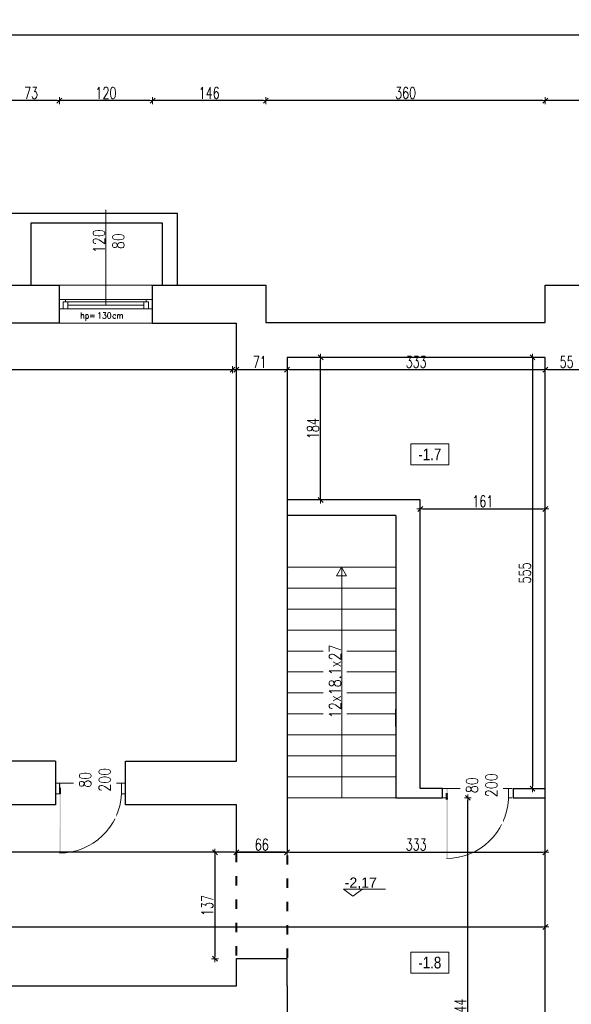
# Model space of a CAD drawing. Header units: millimetres. Extents: x 0 to 111311, y -48878 to -25280.
# Tile 54 of 244: x 69935 to 70646, y -31387 to -30120. Entities that reach past the tile are written whole.
import ezdxf

# ---------------------------------------------------------------- set-up
doc = ezdxf.new("R2010")
doc.units = ezdxf.units.MM
doc.linetypes.add('ACAD_ISO03W100', pattern=[30, 12, -18])
doc.linetypes.add('STRICHPUNKT', pattern=[0.5, 0.35, -0.05, 0.05, -0.05])
doc.layers.get('Defpoints').update_dxf_attribs({"color": 30})
for name, color, linetype, lineweight in [('J 0.15', 40, 'Continuous', 15), ('J opisy', 7, 'Continuous', 9), ('J stolarka_okna', 144, 'Continuous', 0), ('J wymiary', 1, 'Continuous', 9), ('MM', 6, 'Continuous', 40), ('OPIS', 7, 'Continuous', 5), ('schody', 62, 'Continuous', 20), ('sciany', 252, 'Continuous', 30)]:
    doc.layers.add(name, color=color, linetype=linetype, lineweight=lineweight)
doc.styles.add('ADESK2', font='simplex', dxfattribs={"width": 0.7})
doc.styles.add('MtXpl_simplex_shx', font='simplex.shx')
doc.styles.get("Standard").update_dxf_attribs({"font": 'arial.ttf'})
doc.dimstyles.new('1-100', dxfattribs={"dimscale": 1.5, "dimtxt": 10, "dimasz": 2, "dimexe": 1, "dimexo": 1, "dimgap": 1.5, "dimtad": 1, "dimdec": 0, "dimrnd": 0.5, "dimdsep": 46, "dimtxsty": 'ADESK2', "dimblk": 'wymiar', "dimcen": -1, "dimdle": 5, "dimse1": 1, "dimse2": 1, "dimclrd": 256, "dimclre": 256, "dimclrt": 256, "dimadec": 0, "dimazin": 0, "dimtfac": 1, "dimtdec": 0, "dimtix": 1, "dimtmove": 0, "dimatfit": 3, "dimfxl": 20, "dimfxlon": 1, "dimtolj": 1, "dimtzin": 0, "dimarcsym": 0})

# ---------------------------------------------------------------- blocks, each defined once
blk = doc.blocks.new('wymiar')
for p, q in [((1.5, 0), (-1.5, 0)), ((1.06, 1.06), (-1.06, -1.06)), ((0, 1.5), (0, -1.5))]:
    blk.add_line(p, q)
blk = doc.blocks.new('*D1636')
at = {"layer": 'Defpoints', "color": 0, "ltscale": 4}
for p in [(91955.5, -30760.6), (0, -30978.1), (91914.8, -30978.1)]:
    blk.add_point(p, dxfattribs=at)
at = {"layer": 'J wymiary', "lineweight": -2}
blk.add_line((91914.8, -30763.6), (91914.8, -30975.1), dxfattribs=at)
at = {"layer": 'J wymiary', "lineweight": -2, "ltscale": 4, "xscale": 3, "yscale": 3, "zscale": 3}
for p, rotation in [((91914.8, -30760.6), 90), ((91914.8, -30978.1), 270)]:
    blk.add_blockref('wymiar', p, dxfattribs=dict(at, rotation=rotation))
at = {"layer": 'J wymiary', "ltscale": 4, "insert": (91905.1, -30869.4), "char_height": 15, "attachment_point": 5, "rotation": 90, "style": 'ADESK2'}
blk.add_mtext('\\A1;218', dxfattribs=at)
blk = doc.blocks.new('*D3031')
at = {"layer": 'Defpoints', "color": 0, "ltscale": 4}
for p in [(69364.6, -30570), (70214.6, -30570), (70214.6, -30570)]:
    blk.add_point(p, dxfattribs=at)
at = {"layer": 'J wymiary', "lineweight": -2}
blk.add_line((69367.6, -30570), (70211.6, -30570), dxfattribs=at)
at = {"layer": 'J wymiary', "lineweight": -2, "ltscale": 4, "xscale": 3, "yscale": 3, "zscale": 3, "rotation": 180}
blk.add_blockref('wymiar', (69364.6, -30570), dxfattribs=at)
at = {"layer": 'J wymiary', "lineweight": -2, "ltscale": 4, "xscale": 3, "yscale": 3, "zscale": 3}
blk.add_blockref('wymiar', (70214.6, -30570), dxfattribs=at)
at = {"layer": 'J wymiary', "ltscale": 4, "insert": (69789.6, -30560.3), "char_height": 15, "attachment_point": 5, "style": 'ADESK2'}
blk.add_mtext('\\A1;850', dxfattribs=at)
blk = doc.blocks.new('*D3032')
at = {"layer": 'Defpoints', "color": 0, "ltscale": 4}
for p in [(70209.6, -30567.2), (70280, -30561.9), (70280, -30570)]:
    blk.add_point(p, dxfattribs=at)
at = {"layer": 'J wymiary', "lineweight": -2}
blk.add_line((70212.6, -30570), (70277, -30570), dxfattribs=at)
at = {"layer": 'J wymiary', "lineweight": -2, "ltscale": 4, "xscale": 3, "yscale": 3, "zscale": 3, "rotation": 180}
blk.add_blockref('wymiar', (70209.6, -30570), dxfattribs=at)
at = {"layer": 'J wymiary', "lineweight": -2, "ltscale": 4, "xscale": 3, "yscale": 3, "zscale": 3}
blk.add_blockref('wymiar', (70280, -30570), dxfattribs=at)
at = {"layer": 'J wymiary', "ltscale": 4, "insert": (70244.8, -30560.3), "char_height": 15, "attachment_point": 5, "style": 'ADESK2'}
blk.add_mtext('\\A1;71', dxfattribs=at)
blk = doc.blocks.new('*D3033')
at = {"layer": 'Defpoints', "color": 0, "ltscale": 4}
for p in [(70280, -30562.4), (70612.6, -30562.4), (70612.6, -30570)]:
    blk.add_point(p, dxfattribs=at)
at = {"layer": 'J wymiary', "lineweight": -2}
blk.add_line((70283, -30570), (70609.6, -30570), dxfattribs=at)
at = {"layer": 'J wymiary', "lineweight": -2, "ltscale": 4, "xscale": 3, "yscale": 3, "zscale": 3, "rotation": 180}
blk.add_blockref('wymiar', (70280, -30570), dxfattribs=at)
at = {"layer": 'J wymiary', "lineweight": -2, "ltscale": 4, "xscale": 3, "yscale": 3, "zscale": 3}
blk.add_blockref('wymiar', (70612.6, -30570), dxfattribs=at)
at = {"layer": 'J wymiary', "ltscale": 4, "insert": (70446.3, -30560.3), "char_height": 15, "attachment_point": 5, "style": 'ADESK2'}
blk.add_mtext('\\A1;333', dxfattribs=at)
blk = doc.blocks.new('*D3034')
at = {"layer": 'Defpoints', "color": 0, "ltscale": 4}
for p in [(70612.6, -30570), (70667.6, -30570), (70667.6, -30570)]:
    blk.add_point(p, dxfattribs=at)
at = {"layer": 'J wymiary', "lineweight": -2}
blk.add_line((70615.6, -30570), (70664.6, -30570), dxfattribs=at)
at = {"layer": 'J wymiary', "lineweight": -2, "ltscale": 4, "xscale": 3, "yscale": 3, "zscale": 3, "rotation": 180}
blk.add_blockref('wymiar', (70612.6, -30570), dxfattribs=at)
at = {"layer": 'J wymiary', "lineweight": -2, "ltscale": 4, "xscale": 3, "yscale": 3, "zscale": 3}
blk.add_blockref('wymiar', (70667.6, -30570), dxfattribs=at)
at = {"layer": 'J wymiary', "ltscale": 4, "insert": (70640.1, -30560.3), "char_height": 15, "attachment_point": 5, "style": 'ADESK2'}
blk.add_mtext('\\A1;55', dxfattribs=at)
blk = doc.blocks.new('*D3045')
at = {"layer": 'Defpoints', "color": 0, "ltscale": 4}
for p in [(70612.6, -30554.3), (70596.1, -31109.3), (70612.6, -31109.3)]:
    blk.add_point(p, dxfattribs=at)
at = {"layer": 'J wymiary', "lineweight": -2}
blk.add_line((70596.1, -30557.3), (70596.1, -31106.3), dxfattribs=at)
at = {"layer": 'J wymiary', "lineweight": -2, "ltscale": 4, "xscale": 3, "yscale": 3, "zscale": 3}
for p, rotation in [((70596.1, -30554.3), 90), ((70596.1, -31109.3), 270)]:
    blk.add_blockref('wymiar', p, dxfattribs=dict(at, rotation=rotation))
at = {"layer": 'J wymiary', "ltscale": 4, "insert": (70586.4, -30831.8), "char_height": 15, "attachment_point": 5, "rotation": 90, "style": 'ADESK2'}
blk.add_mtext('\\A1;555', dxfattribs=at)
blk = doc.blocks.new('*D3046')
at = {"layer": 'Defpoints', "color": 0, "ltscale": 4}
for p in [(70451.6, -30737.8), (70612.6, -30737.8), (70612.6, -30749.4)]:
    blk.add_point(p, dxfattribs=at)
at = {"layer": 'J wymiary', "lineweight": -2}
blk.add_line((70454.6, -30749.4), (70609.6, -30749.4), dxfattribs=at)
at = {"layer": 'J wymiary', "lineweight": -2, "ltscale": 4, "xscale": 3, "yscale": 3, "zscale": 3, "rotation": 180}
blk.add_blockref('wymiar', (70451.6, -30749.4), dxfattribs=at)
at = {"layer": 'J wymiary', "lineweight": -2, "ltscale": 4, "xscale": 3, "yscale": 3, "zscale": 3}
blk.add_blockref('wymiar', (70612.6, -30749.4), dxfattribs=at)
at = {"layer": 'J wymiary', "ltscale": 4, "insert": (70532.1, -30739.7), "char_height": 15, "attachment_point": 5, "style": 'ADESK2'}
blk.add_mtext('\\A1;161', dxfattribs=at)
blk = doc.blocks.new('*D3047')
at = {"layer": 'Defpoints', "color": 0, "ltscale": 4}
for p in [(70280, -30554.3), (70323.2, -30554.3), (70280, -30737.8)]:
    blk.add_point(p, dxfattribs=at)
at = {"layer": 'J wymiary', "lineweight": -2}
blk.add_line((70323.2, -30734.8), (70323.2, -30557.3), dxfattribs=at)
at = {"layer": 'J wymiary', "lineweight": -2, "ltscale": 4, "xscale": 3, "yscale": 3, "zscale": 3}
for p, rotation in [((70323.2, -30554.3), 90), ((70323.2, -30737.8), 270)]:
    blk.add_blockref('wymiar', p, dxfattribs=dict(at, rotation=rotation))
at = {"layer": 'J wymiary', "ltscale": 4, "insert": (70313.5, -30646), "char_height": 15, "attachment_point": 5, "rotation": 90, "style": 'ADESK2'}
blk.add_mtext('\\A1;184', dxfattribs=at)
blk = doc.blocks.new('*D3048')
at = {"layer": 'Defpoints', "color": 0, "ltscale": 4}
for p in [(70280, -31191.3), (70612.6, -31191.3), (70612.6, -31191.3)]:
    blk.add_point(p, dxfattribs=at)
at = {"layer": 'J wymiary', "lineweight": -2}
blk.add_line((70283, -31191.3), (70609.6, -31191.3), dxfattribs=at)
at = {"layer": 'J wymiary', "lineweight": -2, "ltscale": 4, "xscale": 3, "yscale": 3, "zscale": 3, "rotation": 180}
blk.add_blockref('wymiar', (70280, -31191.3), dxfattribs=at)
at = {"layer": 'J wymiary', "lineweight": -2, "ltscale": 4, "xscale": 3, "yscale": 3, "zscale": 3}
blk.add_blockref('wymiar', (70612.6, -31191.3), dxfattribs=at)
at = {"layer": 'J wymiary', "ltscale": 4, "insert": (70446.3, -31181.5), "char_height": 15, "attachment_point": 5, "style": 'ADESK2'}
blk.add_mtext('\\A1;333', dxfattribs=at)
blk = doc.blocks.new('*D3049')
at = {"layer": 'Defpoints', "color": 0, "ltscale": 4}
for p in [(70214.6, -31191.3), (70214.6, -31191.3), (70280, -31191.3)]:
    blk.add_point(p, dxfattribs=at)
at = {"layer": 'J wymiary', "lineweight": -2}
blk.add_line((70277, -31191.3), (70217.6, -31191.3), dxfattribs=at)
at = {"layer": 'J wymiary', "lineweight": -2, "ltscale": 4, "xscale": 3, "yscale": 3, "zscale": 3, "rotation": 180}
blk.add_blockref('wymiar', (70214.6, -31191.3), dxfattribs=at)
at = {"layer": 'J wymiary', "lineweight": -2, "ltscale": 4, "xscale": 3, "yscale": 3, "zscale": 3}
blk.add_blockref('wymiar', (70280, -31191.3), dxfattribs=at)
at = {"layer": 'J wymiary', "ltscale": 4, "insert": (70247.3, -31181.5), "char_height": 15, "attachment_point": 5, "style": 'ADESK2'}
blk.add_mtext('\\A1;66', dxfattribs=at)
blk = doc.blocks.new('*D3050')
at = {"layer": 'Defpoints', "color": 0, "ltscale": 4}
for p in [(68954.6, -31191.3), (68954.6, -31191.3), (70214.6, -31191.3)]:
    blk.add_point(p, dxfattribs=at)
at = {"layer": 'J wymiary', "lineweight": -2}
blk.add_line((70211.6, -31191.3), (68957.6, -31191.3), dxfattribs=at)
at = {"layer": 'J wymiary', "lineweight": -2, "ltscale": 4, "xscale": 3, "yscale": 3, "zscale": 3, "rotation": 180}
blk.add_blockref('wymiar', (68954.6, -31191.3), dxfattribs=at)
at = {"layer": 'J wymiary', "lineweight": -2, "ltscale": 4, "xscale": 3, "yscale": 3, "zscale": 3}
blk.add_blockref('wymiar', (70214.6, -31191.3), dxfattribs=at)
at = {"layer": 'J wymiary', "ltscale": 4, "insert": (69584.6, -31181.5), "char_height": 15, "attachment_point": 5, "style": 'ADESK2'}
blk.add_mtext('\\A1;1260', dxfattribs=at)
blk = doc.blocks.new('*D3072')
at = {"layer": 'Defpoints', "color": 0, "ltscale": 4}
for p in [(70612.6, -31287.4), (67624.6, -31298.3), (70612.6, -31298.3)]:
    blk.add_point(p, dxfattribs=at)
at = {"layer": 'J wymiary', "lineweight": -2}
blk.add_line((67627.6, -31287.4), (70609.6, -31287.4), dxfattribs=at)
at = {"layer": 'J wymiary', "lineweight": -2, "ltscale": 4, "xscale": 3, "yscale": 3, "zscale": 3, "rotation": 180}
blk.add_blockref('wymiar', (67624.6, -31287.4), dxfattribs=at)
at = {"layer": 'J wymiary', "lineweight": -2, "ltscale": 4, "xscale": 3, "yscale": 3, "zscale": 3}
blk.add_blockref('wymiar', (70612.6, -31287.4), dxfattribs=at)
at = {"layer": 'J wymiary', "ltscale": 4, "insert": (69118.6, -31277.6), "char_height": 15, "attachment_point": 5, "style": 'ADESK2'}
blk.add_mtext('\\A1;2988', dxfattribs=at)
blk = doc.blocks.new('*D3085')
at = {"layer": 'Defpoints', "color": 0, "ltscale": 4}
for p in [(70186.9, -31191.3), (70186.9, -31328.3), (70186.9, -31328.3)]:
    blk.add_point(p, dxfattribs=at)
at = {"layer": 'J wymiary', "lineweight": -2}
blk.add_line((70186.9, -31194.3), (70186.9, -31325.3), dxfattribs=at)
at = {"layer": 'J wymiary', "lineweight": -2, "ltscale": 4, "xscale": 3, "yscale": 3, "zscale": 3}
for p, rotation in [((70186.9, -31191.3), 90), ((70186.9, -31328.3), 270)]:
    blk.add_blockref('wymiar', p, dxfattribs=dict(at, rotation=rotation))
at = {"layer": 'J wymiary', "ltscale": 4, "insert": (70177.2, -31259.8), "char_height": 15, "attachment_point": 5, "rotation": 90, "style": 'ADESK2'}
blk.add_mtext('\\A1;137', dxfattribs=at)
blk = doc.blocks.new('*D3090')
at = {"layer": 'Defpoints', "color": 0, "ltscale": 4}
for p in [(70510.3, -31121.3), (70512.8, -31121.3), (70510.3, -31665.4)]:
    blk.add_point(p, dxfattribs=at)
at = {"layer": 'J wymiary', "lineweight": -2}
blk.add_line((70512.8, -31662.4), (70512.8, -31124.3), dxfattribs=at)
at = {"layer": 'J wymiary', "lineweight": -2, "ltscale": 4, "xscale": 3, "yscale": 3, "zscale": 3}
for p, rotation in [((70512.8, -31121.3), 90), ((70512.8, -31665.4), 270)]:
    blk.add_blockref('wymiar', p, dxfattribs=dict(at, rotation=rotation))
at = {"layer": 'J wymiary', "ltscale": 4, "insert": (70503, -31393.3), "char_height": 15, "attachment_point": 5, "rotation": 90, "style": 'ADESK2'}
blk.add_mtext('\\A1;544', dxfattribs=at)
blk = doc.blocks.new('*D3205')
at = {"layer": 'Defpoints', "color": 0, "ltscale": 4}
for p in [(70612.6, -30223.8), (70612.6, -30461.3), (71286.6, -30461.3)]:
    blk.add_point(p, dxfattribs=at)
at = {"layer": 'J wymiary', "lineweight": -2}
blk.add_line((71283.6, -30223.8), (70615.6, -30223.8), dxfattribs=at)
at = {"layer": 'J wymiary', "lineweight": -2, "ltscale": 4, "xscale": 3, "yscale": 3, "zscale": 3, "rotation": 180}
blk.add_blockref('wymiar', (70612.6, -30223.8), dxfattribs=at)
at = {"layer": 'J wymiary', "lineweight": -2, "ltscale": 4, "xscale": 3, "yscale": 3, "zscale": 3}
blk.add_blockref('wymiar', (71286.6, -30223.8), dxfattribs=at)
at = {"layer": 'J wymiary', "ltscale": 4, "insert": (70949.6, -30214), "char_height": 15, "attachment_point": 5, "style": 'ADESK2'}
blk.add_mtext('\\A1;674', dxfattribs=at)
blk = doc.blocks.new('*D3206')
at = {"layer": 'Defpoints', "color": 0, "ltscale": 4}
for p in [(70252.6, -30223.8), (70612.6, -30461.3), (70252.6, -30473.9)]:
    blk.add_point(p, dxfattribs=at)
at = {"layer": 'J wymiary', "lineweight": -2}
blk.add_line((70609.6, -30223.8), (70255.6, -30223.8), dxfattribs=at)
at = {"layer": 'J wymiary', "lineweight": -2, "ltscale": 4, "xscale": 3, "yscale": 3, "zscale": 3, "rotation": 180}
blk.add_blockref('wymiar', (70252.6, -30223.8), dxfattribs=at)
at = {"layer": 'J wymiary', "lineweight": -2, "ltscale": 4, "xscale": 3, "yscale": 3, "zscale": 3}
blk.add_blockref('wymiar', (70612.6, -30223.8), dxfattribs=at)
at = {"layer": 'J wymiary', "ltscale": 4, "insert": (70432.6, -30214), "char_height": 15, "attachment_point": 5, "style": 'ADESK2'}
blk.add_mtext('\\A1;360', dxfattribs=at)
blk = doc.blocks.new('*D3207')
at = {"layer": 'Defpoints', "color": 0, "ltscale": 4}
for p in [(70106.6, -30223.8), (70106.6, -30477.5), (70252.6, -30473.9)]:
    blk.add_point(p, dxfattribs=at)
at = {"layer": 'J wymiary', "lineweight": -2}
blk.add_line((70249.6, -30223.8), (70109.6, -30223.8), dxfattribs=at)
at = {"layer": 'J wymiary', "lineweight": -2, "ltscale": 4, "xscale": 3, "yscale": 3, "zscale": 3, "rotation": 180}
blk.add_blockref('wymiar', (70106.6, -30223.8), dxfattribs=at)
at = {"layer": 'J wymiary', "lineweight": -2, "ltscale": 4, "xscale": 3, "yscale": 3, "zscale": 3}
blk.add_blockref('wymiar', (70252.6, -30223.8), dxfattribs=at)
at = {"layer": 'J wymiary', "ltscale": 4, "insert": (70179.6, -30214), "char_height": 15, "attachment_point": 5, "style": 'ADESK2'}
blk.add_mtext('\\A1;146', dxfattribs=at)
blk = doc.blocks.new('*D3208')
at = {"layer": 'Defpoints', "color": 0, "ltscale": 4}
for p in [(69986.6, -30223.8), (69986.6, -30473.9), (70106.6, -30477.5)]:
    blk.add_point(p, dxfattribs=at)
at = {"layer": 'J wymiary', "lineweight": -2}
blk.add_line((70103.6, -30223.8), (69989.6, -30223.8), dxfattribs=at)
at = {"layer": 'J wymiary', "lineweight": -2, "ltscale": 4, "xscale": 3, "yscale": 3, "zscale": 3, "rotation": 180}
blk.add_blockref('wymiar', (69986.6, -30223.8), dxfattribs=at)
at = {"layer": 'J wymiary', "lineweight": -2, "ltscale": 4, "xscale": 3, "yscale": 3, "zscale": 3}
blk.add_blockref('wymiar', (70106.6, -30223.8), dxfattribs=at)
at = {"layer": 'J wymiary', "ltscale": 4, "insert": (70046.6, -30214), "char_height": 15, "attachment_point": 5, "style": 'ADESK2'}
blk.add_mtext('\\A1;120', dxfattribs=at)
blk = doc.blocks.new('*D3209')
at = {"layer": 'Defpoints', "color": 0, "ltscale": 4}
for p in [(69913.6, -30223.8), (69913.6, -30477.5), (69986.6, -30473.9)]:
    blk.add_point(p, dxfattribs=at)
at = {"layer": 'J wymiary', "lineweight": -2}
blk.add_line((69983.6, -30223.8), (69916.6, -30223.8), dxfattribs=at)
at = {"layer": 'J wymiary', "lineweight": -2, "ltscale": 4, "xscale": 3, "yscale": 3, "zscale": 3, "rotation": 180}
blk.add_blockref('wymiar', (69913.6, -30223.8), dxfattribs=at)
at = {"layer": 'J wymiary', "lineweight": -2, "ltscale": 4, "xscale": 3, "yscale": 3, "zscale": 3}
blk.add_blockref('wymiar', (69986.6, -30223.8), dxfattribs=at)
at = {"layer": 'J wymiary', "ltscale": 4, "insert": (69950.1, -30214), "char_height": 15, "attachment_point": 5, "style": 'ADESK2'}
blk.add_mtext('\\A1;73', dxfattribs=at)
blk = doc.blocks.new('*D3226')
at = {"layer": 'Defpoints', "color": 0, "ltscale": 4}
for p in [(71286.6, -30139.3), (66579.6, -30487.3), (71286.6, -30517.3)]:
    blk.add_point(p, dxfattribs=at)
at = {"layer": 'J wymiary', "lineweight": -2}
blk.add_line((66582.6, -30139.3), (71283.6, -30139.3), dxfattribs=at)
at = {"layer": 'J wymiary', "lineweight": -2, "ltscale": 4, "xscale": 3, "yscale": 3, "zscale": 3, "rotation": 180}
blk.add_blockref('wymiar', (66579.6, -30139.3), dxfattribs=at)
at = {"layer": 'J wymiary', "lineweight": -2, "ltscale": 4, "xscale": 3, "yscale": 3, "zscale": 3}
blk.add_blockref('wymiar', (71286.6, -30139.3), dxfattribs=at)
at = {"layer": 'J wymiary', "ltscale": 4, "insert": (68933.1, -30129.5), "char_height": 15, "attachment_point": 5, "style": 'ADESK2'}
blk.add_mtext('\\A1;4707', dxfattribs=at)
blk = doc.blocks.new('A$C518426B5')
at = {"layer": 'OPIS', "color": 251}
for p, q in [((0, 8.8), (54.2, 8.8)), ((0, 8.8), (11.9, 0)), ((11.9, 0), (24.5, 8.8))]:
    blk.add_line(p, q, dxfattribs=at)

msp = doc.modelspace()

# ---------------------------------------------------------------- linework, layer by layer
at = {"layer": 'J 0.15', "lineweight": 5}
for p, q in [((70280.015, -30824.283), (70420.015, -30824.283)), ((70280.015, -30851.283), (70420.015, -30851.283)), ((70280.015, -30878.283), (70420.015, -30878.283)), ((70280.015, -30905.283), (70420.015, -30905.283)), ((70280.015, -30932.283), (70420.015, -30932.283)), ((70280.015, -30959.283), (70420.015, -30959.283)), ((70280.015, -30986.283), (70420.015, -30986.283)), ((70280.015, -31013.283), (70420.015, -31013.283)), ((70280.015, -31040.283), (70420.015, -31040.283)), ((70280.015, -31067.283), (70420.015, -31067.283)), ((70280.015, -31094.283), (70420.015, -31094.283)), ((70280.015, -31121.283), (70420.015, -31121.283))]:
    msp.add_line(p, q, dxfattribs=at)
at = {"layer": 'J opisy', "linetype": 'Continuous', "lineweight": 9}
msp.add_line((70046.586, -30487.284), (70046.586, -30364.284), dxfattribs=at)
at = {"layer": 'J opisy'}
for p, q in [((70028.014, -31072.618), (70028.014, -31122.618)), ((70526.443, -31079.617), (70526.443, -31129.617))]:
    msp.add_line(p, q, dxfattribs=at)
msp.add_lwpolyline([(70350.015, -30824.283), (70343.52, -30835.533), (70356.51, -30835.533)], close=True, dxfattribs=at)
at = {"layer": 'J stolarka_okna', "linetype": 'Continuous', "lineweight": 9}
for p, q in [((69986.586, -30461.284), (70106.586, -30461.284)), ((70106.586, -30479.784), (69986.586, -30479.784)), ((69986.586, -30479.784), (69986.586, -30491.784)), ((69994.586, -30482.784), (69994.586, -30479.784)), ((70098.586, -30482.784), (70098.586, -30479.784)), ((70106.586, -30491.784), (70106.586, -30479.784)), ((69986.586, -30491.784), (70106.586, -30491.784)), ((69991.586, -30491.784), (69991.586, -30482.784)), ((69991.586, -30482.784), (69997.586, -30482.784)), ((69991.586, -30491.784), (69997.586, -30491.784)), ((69997.586, -30491.784), (69997.586, -30482.784)), ((69997.586, -30482.784), (70095.586, -30482.784)), ((69997.586, -30487.284), (70095.586, -30487.284)), ((70095.586, -30491.784), (70095.586, -30482.784)), ((70095.586, -30482.784), (70101.586, -30482.784)), ((70095.586, -30491.784), (70101.586, -30491.784)), ((70101.586, -30491.784), (70101.586, -30482.784)), ((69986.586, -30510.284), (70106.586, -30510.284))]:
    msp.add_line(p, q, dxfattribs=at)
at = {"layer": 'J stolarka_okna'}
for p, q in [((69981.586, -31102.284), (69986.586, -31102.284)), ((69981.586, -31102.284), (69981.586, -31116.284)), ((69986.586, -31102.284), (69986.586, -31108.284)), ((69986.586, -31102.284), (70066.586, -31102.284)), ((69986.586, -31108.284), (69986.586, -31116.284)), ((70066.586, -31102.284), (70071.586, -31102.284)), ((70066.586, -31102.284), (70066.586, -31116.284)), ((70071.586, -31116.284), (70071.586, -31102.284)), ((70480.015, -31109.283), (70485.015, -31109.283)), ((70480.015, -31109.283), (70480.015, -31121.283)), ((70485.015, -31109.283), (70565.015, -31109.283)), ((70565.015, -31109.283), (70570.015, -31109.283)), ((70565.015, -31109.283), (70565.015, -31123.283)), ((69987.537, -31116.284), (69981.586, -31116.284)), ((70071.586, -31116.284), (70066.586, -31116.284)), ((70485.966, -31121.283), (70480.015, -31121.283)), ((70485.015, -31115.283), (70485.015, -31123.283)), ((70570.015, -31121.283), (70565.015, -31121.283))]:
    msp.add_line(p, q, dxfattribs=at)
for centre in [(69986.69, -31112.288), (70485.119, -31119.287)]:
    msp.add_arc(centre, 79.996, 270, 357.136758, dxfattribs=at)
for points in [[(69988.815, -31192.284), (69986.69, -31192.284), (69988.815, -31102.284), (69986.815, -31102.284)], [(70487.244, -31199.283), (70485.119, -31199.283), (70487.244, -31109.283), (70485.244, -31109.283)]]:
    msp.add_solid(points, dxfattribs=at)
at = {"layer": 'MM', "color": 251, "linetype": 'ACAD_ISO03W100'}
for p, q in [((70214.586, -31324.284), (70214.586, -31191.284)), ((70280.015, -31195.284), (70280.015, -31328.284))]:
    msp.add_line(p, q, dxfattribs=at)
at = {"layer": 'OPIS'}
for points in [[(70488.179, -30692.616), (70439.429, -30692.616), (70439.429, -30665.741), (70488.179, -30665.741)], [(70488.179, -31346.87), (70439.429, -31346.87), (70439.429, -31319.995), (70488.179, -31319.995)]]:
    msp.add_lwpolyline(points, close=True, dxfattribs=at)
at = {"layer": 'schody'}
msp.add_line((70281.729, -30832.284), (70281.755, -30832.284), dxfattribs=at)
at = {"layer": 'sciany'}
for p, q in [((69951.016, -30369.284), (69918.586, -30369.284)), ((70138.971, -30369.284), (69951.016, -30369.284)), ((70138.971, -30461.284), (70138.971, -30369.284)), ((69950.086, -30461.284), (69950.086, -30381.284)), ((69950.086, -30381.284), (70118.971, -30381.284)), ((70118.971, -30381.284), (70118.971, -30461.284)), ((69913.586, -30461.284), (69986.586, -30461.284)), ((69986.586, -30510.284), (69986.586, -30461.284)), ((70106.586, -30461.284), (70185.214, -30461.284)), ((70106.586, -30510.284), (70106.586, -30461.284)), ((70135.214, -30461.284), (70183.586, -30461.284)), ((70183.586, -30461.284), (70252.586, -30461.284)), ((70252.586, -30461.284), (70252.586, -30509.284)), ((70612.586, -30499.284), (70612.586, -30461.284)), ((70612.586, -30461.284), (71244.586, -30461.284)), ((70612.586, -30509.284), (70612.586, -30499.284)), ((69986.586, -30510.284), (69913.586, -30510.284)), ((70106.586, -30510.284), (70214.586, -30510.284)), ((70214.586, -31074.284), (70214.586, -30510.284)), ((70252.586, -30509.284), (70612.586, -30509.284)), ((70612.586, -30554.284), (70280.015, -30554.284)), ((70280.015, -30554.284), (70280.015, -31113.284)), ((70612.586, -31109.283), (70612.586, -30554.284)), ((70412.015, -30737.788), (70280.015, -30737.788)), ((70451.586, -30737.788), (70412.015, -30737.788)), ((70451.586, -31109.283), (70451.586, -30737.788)), ((70420.015, -30757.788), (70280.015, -30757.788)), ((70420.015, -30757.788), (70420.015, -30932.929)), ((70420.015, -30932.929), (70420.015, -31121.283)), ((70420.015, -31029.284), (70420.015, -31007.284)), ((70612.586, -31039.284), (70612.586, -31039.284)), ((70612.586, -31314.284), (70612.586, -31051.284)), ((69981.586, -31074.284), (69364.586, -31074.284)), ((69981.586, -31074.284), (69981.586, -31130.284)), ((70071.586, -31130.284), (70071.586, -31074.284)), ((70071.586, -31074.284), (70214.586, -31074.284)), ((70280.015, -31113.284), (70280.015, -31142.1)), ((70280.015, -31113.284), (70280.015, -31191.284)), ((70480.015, -31109.283), (70451.586, -31109.283)), ((70480.015, -31121.283), (70480.015, -31109.283)), ((70571.015, -31109.283), (70571.015, -31121.283)), ((70571.015, -31109.283), (70612.586, -31109.283)), ((70420.015, -31121.283), (70480.015, -31121.283)), ((70571.015, -31121.283), (70612.586, -31121.283)), ((69981.586, -31130.284), (69208.586, -31130.284)), ((70214.586, -31130.284), (70071.586, -31130.284)), ((70214.586, -31191.284), (70214.586, -31130.284)), ((70214.586, -31191.284), (70280.015, -31191.284)), ((70612.586, -31464.284), (70612.586, -31314.284)), ((70214.586, -31363.284), (70214.586, -31328.284)), ((70214.586, -31328.284), (70280.015, -31328.284)), ((70280.015, -31363.284), (70280.015, -31328.284)), ((68954.586, -31363.284), (69975.303, -31363.284)), ((69975.303, -31363.284), (70214.586, -31363.284)), ((70280.015, -31363.284), (70280.015, -31557.284))]:
    msp.add_line(p, q, dxfattribs=at)
at = {"layer": 'sciany', "linetype": 'STRICHPUNKT'}
for p, q in [((69987.537, -31108.284), (69987.537, -31116.284)), ((70485.966, -31115.283), (70485.966, -31123.283))]:
    msp.add_line(p, q, dxfattribs=at)

# ---------------------------------------------------------------- block references
msp.add_blockref('A$C518426B5', (70352.62, -31247.679))

# ---------------------------------------------------------------- texts
at = {"insert": (70354.244, -31223.832), "char_height": 13, "width": 192.1242, "attachment_point": 1}
msp.add_mtext('-2,17', dxfattribs=at)
at = {"layer": 'J opisy', "style": 'MtXpl_simplex_shx', "width": 0.9}
for s, p in [('hp=', (70013.352, -30504.449)), ('130', (70035.295, -30504.449)), ('cm', (70054.495, -30504.449))]:
    msp.add_text(s, height=8, dxfattribs=at).set_placement(p)
at = {"layer": 'J opisy', "insert": (70050.017, -30404.761), "char_height": 15, "width": 30.20626, "attachment_point": 5, "rotation": 90, "line_spacing_factor": 0.771429}
msp.add_mtext('\\pxsm1;{\\Fsimplex|c238;\\W0.8;120\\Fsimplex|c0;\\P\\Fsimplex|c238;80}', dxfattribs=at)
at = {"layer": 'OPIS', "char_height": 15, "width": 48.75, "attachment_point": 5, "line_spacing_factor": 0.857143}
for s, insert in [('{\\fArial Narrow|b0|i0|c238|p34;-1.7}', (70463.804, -30679.178)), ('{\\fArial Narrow|b0|i0|c238|p34;-1.8}', (70463.804, -31333.433))]:
    msp.add_mtext(s, dxfattribs=dict(at, insert=insert))

# ---------------------------------------------------------------- dimensions: what is measured, and where the dimension line sits
at = {"layer": 'J wymiary'}
for base, p1, p2, picture, middle in [((71286.586, -30139.275), (66579.586, -30487.284), (71286.586, -30517.284), '*D3226', (68933.086, -30129.525)), ((69913.586, -30223.798), (69986.586, -30473.897), (69913.586, -30477.497), '*D3209', (69950.086, -30214.048)), ((69986.586, -30223.798), (70106.586, -30477.497), (69986.586, -30473.897), '*D3208', (70046.586, -30214.048)), ((70106.586, -30223.798), (70252.586, -30473.897), (70106.586, -30477.497), '*D3207', (70179.586, -30214.048)), ((70252.586, -30223.798), (70612.586, -30461.284), (70252.586, -30473.897), '*D3206', (70432.586, -30214.048)), ((70612.586, -30223.798), (71286.586, -30461.284), (70612.586, -30461.284), '*D3205', (70949.586, -30214.048))]:
    dim = msp.add_linear_dim(base=base, p1=p1, p2=p2, dimstyle='1-100', override={"dimblk": 'wymiar'}, dxfattribs=at)
    dim.commit()
    dim.dimension.update_dxf_attribs({"geometry": picture, "text_midpoint": middle})
for base, p1, p2, picture, middle in [((70214.586, -30570.005), (69364.586, -30570.005), (70214.586, -30570.005), '*D3031', (69789.586, -30560.255)), ((70280.015, -30570.005), (70209.586, -30567.206), (70280.015, -30561.938), '*D3032', (70244.801, -30560.255)), ((70612.586, -30570.005), (70280.015, -30562.351), (70612.586, -30562.351), '*D3033', (70446.301, -30560.255)), ((70667.586, -30570.005), (70612.586, -30570.005), (70667.586, -30570.005), '*D3034', (70640.086, -30560.255)), ((70612.586, -30749.413), (70451.586, -30737.788), (70612.586, -30737.788), '*D3046', (70532.086, -30739.663)), ((68954.586, -31191.284), (70214.586, -31191.284), (68954.586, -31191.284), '*D3050', (69584.586, -31181.534)), ((70214.586, -31191.284), (70280.015, -31191.284), (70214.586, -31191.284), '*D3049', (70247.301, -31181.534)), ((70612.586, -31191.284), (70280.015, -31191.284), (70612.586, -31191.284), '*D3048', (70446.301, -31181.534)), ((70612.586, -31287.395), (67624.586, -31298.284), (70612.586, -31298.284), '*D3072', (69118.586, -31277.645))]:
    dim = msp.add_linear_dim(base=base, p1=p1, p2=p2, dimstyle='1-100', dxfattribs=at)
    dim.commit()
    dim.dimension.update_dxf_attribs({"geometry": picture, "text_midpoint": middle})
for base, p1, p2, picture, middle in [((70323.211, -30554.284), (70280.015, -30737.788), (70280.015, -30554.284), '*D3047', (70313.461, -30646.036)), ((70596.107, -31109.283), (70612.586, -30554.284), (70612.586, -31109.283), '*D3045', (70586.357, -30831.783)), ((70186.92, -31328.284), (70186.92, -31191.284), (70186.92, -31328.284), '*D3085', (70177.17, -31259.784))]:
    dim = msp.add_linear_dim(base=base, p1=p1, p2=p2, angle=90, dimstyle='1-100', dxfattribs=at)
    dim.commit()
    dim.dimension.update_dxf_attribs({"geometry": picture, "text_midpoint": middle})
dim = msp.add_linear_dim(base=(91914.843, -30978.11), p1=(91955.476, -30760.609), p2=(0, -30978.11), angle=90, dimstyle='1-100', override={"dimblk": 'wymiar'}, dxfattribs=at)
dim.commit()
dim.dimension.update_dxf_attribs({"geometry": '*D1636', "text_midpoint": (91905.093, -30869.359)})

# ---------------------------------------------------------------- next in the draw order: texts
at = {"layer": 'J opisy', "char_height": 15, "width": 85.22639, "attachment_point": 5, "line_spacing_factor": 0.771429, "bg_fill": 2}
for s, insert, rotation in [('\\pxsm1;{\\Fsimplex.shx|c238;\\W0.8;12x18.1x27}', (70341.758, -30971.294), 90), ('\\pxsm1;{\\Fsimplex.shx|c238;\\W0.8;80\\P200}', (70032.346, -31098.051), 89.995455), ('\\pxsm1;{\\Fsimplex.shx|c238;\\W0.8;80\\P200}', (70530.775, -31105.05), 89.995455)]:
    msp.add_mtext(s, dxfattribs=dict(at, insert=insert, rotation=rotation))

# ---------------------------------------------------------------- next in the draw order: linework, layer by layer
at = {"layer": 'J opisy'}
msp.add_line((70350.282, -31121.283), (70350.282, -30824.746), dxfattribs=at)

# ---------------------------------------------------------------- next in the draw order: dimensions: what is measured, and where the dimension line sits
at = {"layer": 'J wymiary'}
dim = msp.add_linear_dim(base=(70512.764, -31121.283), p1=(70510.301, -31665.403), p2=(70510.301, -31121.283), angle=90, dimstyle='1-100', dxfattribs=at)
dim.commit()
dim.dimension.update_dxf_attribs({"geometry": '*D3090', "text_midpoint": (70503.014, -31393.343)})

doc.saveas('drawing.dxf')
